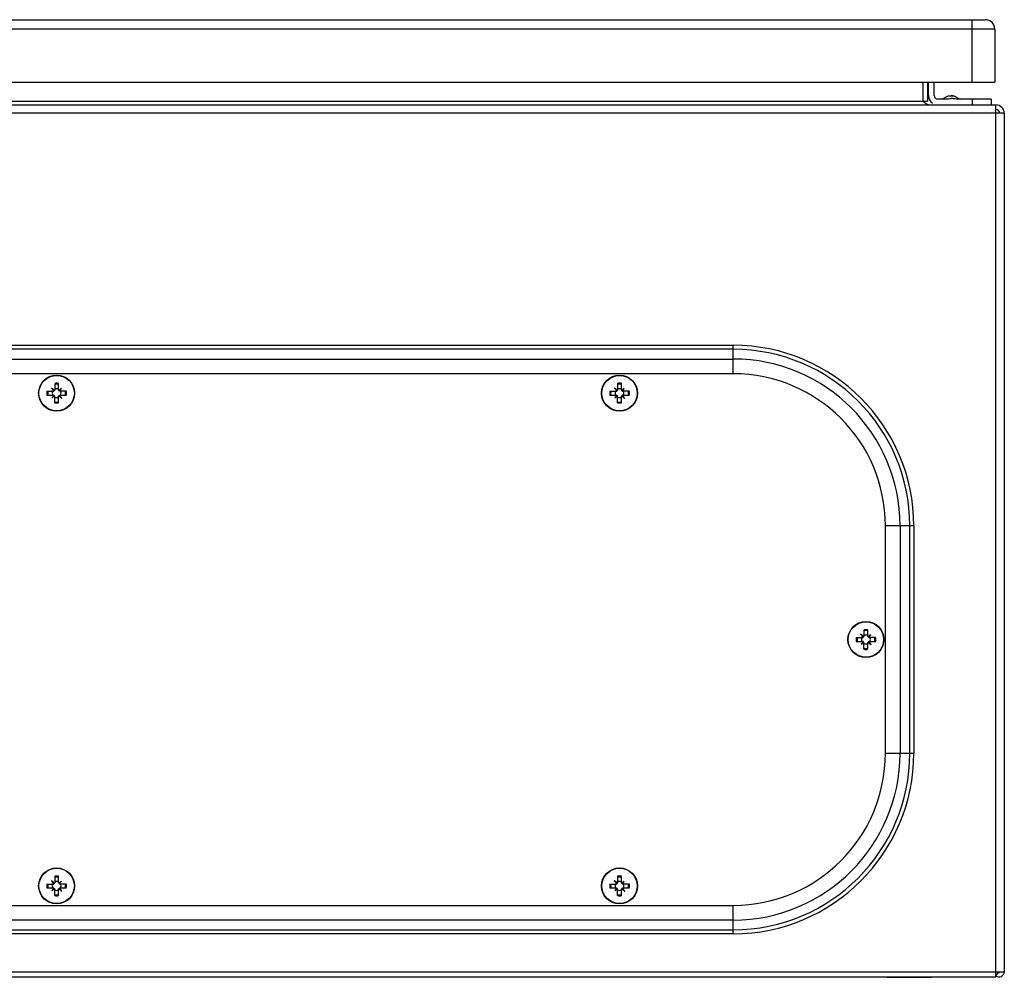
# Model space of a CAD drawing. Header units: millimetres. Extents: x 75 to 575, y 321 to 578.
# Tile 2 of 2: x 315 to 575, y 321 to 573. Entities that reach past the tile are written whole.
import ezdxf

# ---------------------------------------------------------------- set-up
doc = ezdxf.new("R2010")
doc.units = ezdxf.units.MM
doc.header["$LTSCALE"] = 58.267283
doc.layers.get('0').update_dxf_attribs({"linetype": 'CONTINUOUS'})
for name, color, linetype in [('00_COMPONENTS_7', 7, 'CONTINUOUS'), ('PART', 7, 'CONTINUOUS'), ('PART_1', 7, 'CONTINUOUS')]:
    doc.layers.add(name, color=color, linetype=linetype)

msp = doc.modelspace()

# ---------------------------------------------------------------- linework, layer by layer
at = {"color": 7, "linetype": 'Continuous'}
for p, q in [((554.77, 553.18), (554.77, 556.68)), ((556.27, 553.18), (556.27, 556.68)), ((559.5, 552.18), (557.27, 552.18)), ((559.91, 552.97), (558.4, 552.18)), ((559.91, 552.97), (560.77, 553.18)), ((561.63, 552.97), (559.91, 552.97)), ((561.63, 552.97), (560.77, 553.18)), ((561.63, 552.97), (563.14, 552.18)), ((571.27, 552.18), (562.04, 552.18)), ((566.27, 552.18), (566.27, 550.68)), ((571.27, 552.18), (571.27, 550.68)), ((543.85, 320.57), (555.69, 320.57))]:
    msp.add_line(p, q, dxfattribs=at)
for radius, end in [(2.5, 234.2914), (1, 270)]:
    msp.add_arc((557.27, 553.18), radius, 180, end, dxfattribs=at)
for points, knots in [([(559.5, 552.18), (559.71, 552.24), (560.13, 552.33), (560.55, 552.37), (560.77, 552.37)], [0, 0, 0, 0, 0.500092, 1, 1, 1, 1]), ([(562.04, 552.18), (561.83, 552.24), (561.41, 552.33), (560.98, 552.37), (560.77, 552.37)], [0, 0, 0, 0, 0.500084, 1, 1, 1, 1])]:
    msp.add_open_spline(points, degree=3, knots=knots, dxfattribs=at)
at = {"layer": '00_COMPONENTS_7', "color": 7, "linetype": 'Continuous'}
for p, q in [((146.27, 483.67), (503.27, 483.67)), ((503.27, 479.79), (503.27, 483.67)), ((503.27, 479.79), (146.27, 479.79)), ((324.04, 475.4), (323.38, 476.06)), ((323.95, 475.49), (323.95, 475.33)), ((323.95, 475.49), (324.11, 475.49)), ((324.04, 475.4), (324.04, 475.23)), ((324.21, 475.4), (324.04, 475.4)), ((324.12, 475.49), (324.11, 475.49)), ((324.25, 475.63), (324.12, 475.49)), ((324.12, 475.49), (324.21, 475.4)), ((324.21, 475.4), (324.25, 475.45)), ((324.25, 477.22), (324.25, 475.45)), ((325.28, 475.45), (325.28, 477.22)), ((325.42, 475.49), (325.28, 475.63)), ((325.28, 475.45), (325.33, 475.4)), ((325.42, 475.49), (325.33, 475.4)), ((325.5, 475.4), (325.33, 475.4)), ((325.48, 475.49), (325.42, 475.49)), ((325.59, 475.49), (325.48, 475.49)), ((325.5, 475.4), (326.01, 475.91)), ((325.5, 475.23), (325.5, 475.4)), ((325.59, 475.49), (325.59, 475.38)), ((325.59, 475.32), (325.59, 475.38)), ((472.54, 475.4), (471.88, 476.06)), ((472.45, 475.49), (472.61, 475.49)), ((472.45, 475.49), (472.45, 475.33)), ((472.71, 475.4), (472.54, 475.4)), ((472.54, 475.4), (472.54, 475.23)), ((472.62, 475.49), (472.61, 475.49)), ((472.75, 475.63), (472.62, 475.49)), ((472.62, 475.49), (472.71, 475.4)), ((472.71, 475.4), (472.75, 475.45)), ((472.75, 477.22), (472.75, 475.45)), ((473.78, 475.45), (473.78, 477.22)), ((473.92, 475.49), (473.78, 475.63)), ((473.78, 475.45), (473.83, 475.4)), ((473.92, 475.49), (473.83, 475.4)), ((474, 475.4), (473.83, 475.4)), ((473.98, 475.49), (473.92, 475.49)), ((474.09, 475.49), (473.98, 475.49)), ((474, 475.4), (474.51, 475.91)), ((474, 475.23), (474, 475.4)), ((474.09, 475.49), (474.09, 475.38)), ((474.09, 475.32), (474.09, 475.38)), ((322.41, 474.67), (322.16, 474.67)), ((322.22, 475.18), (323.99, 475.18)), ((322.22, 474.15), (323.99, 474.15)), ((324.04, 473.94), (323.52, 473.42)), ((323.95, 475.32), (323.81, 475.18)), ((323.81, 474.15), (323.95, 474.02)), ((323.95, 475.33), (323.95, 475.32)), ((323.95, 475.32), (324.04, 475.23)), ((323.95, 474.02), (324.04, 474.11)), ((323.95, 473.96), (323.95, 474.02)), ((323.95, 473.85), (323.95, 473.96)), ((323.95, 473.85), (324.06, 473.85)), ((323.99, 475.18), (324.04, 475.23)), ((324.04, 474.11), (323.99, 474.15)), ((324.04, 474.11), (324.04, 473.94)), ((324.04, 473.94), (324.21, 473.94)), ((324.12, 473.85), (324.06, 473.85)), ((324.12, 473.85), (324.21, 473.94)), ((324.12, 473.85), (324.25, 473.71)), ((324.25, 473.89), (324.21, 473.94)), ((324.25, 472.12), (324.25, 473.89)), ((325.33, 473.94), (325.28, 473.89)), ((325.28, 472.12), (325.28, 473.89)), ((325.28, 473.71), (325.42, 473.85)), ((325.42, 473.85), (325.33, 473.94)), ((325.33, 473.94), (325.5, 473.94)), ((325.43, 473.85), (325.42, 473.85)), ((325.59, 473.85), (325.43, 473.85)), ((325.59, 475.32), (325.5, 475.23)), ((325.5, 475.23), (325.55, 475.18)), ((325.55, 474.15), (325.5, 474.11)), ((325.5, 473.94), (325.5, 474.11)), ((325.59, 474.02), (325.5, 474.11)), ((325.5, 473.94), (326.16, 473.28)), ((327.32, 475.18), (325.55, 475.18)), ((325.55, 474.15), (327.32, 474.15)), ((325.73, 475.18), (325.59, 475.32)), ((325.59, 474.02), (325.73, 474.15)), ((325.59, 474.02), (325.59, 474.01)), ((325.59, 474.01), (325.59, 473.85)), ((327.13, 474.67), (327.37, 474.67)), ((470.91, 474.67), (470.66, 474.67)), ((470.72, 475.18), (472.49, 475.18)), ((470.72, 474.15), (472.49, 474.15)), ((472.54, 473.94), (472.02, 473.42)), ((472.45, 475.32), (472.31, 475.18)), ((472.31, 474.15), (472.45, 474.02)), ((472.45, 475.33), (472.45, 475.32)), ((472.45, 475.32), (472.54, 475.23)), ((472.45, 474.02), (472.54, 474.11)), ((472.45, 473.96), (472.45, 474.02)), ((472.45, 473.85), (472.45, 473.96)), ((472.45, 473.85), (472.56, 473.85)), ((472.49, 475.18), (472.54, 475.23)), ((472.54, 474.11), (472.49, 474.15)), ((472.54, 474.11), (472.54, 473.94)), ((472.54, 473.94), (472.71, 473.94)), ((472.62, 473.85), (472.56, 473.85)), ((472.62, 473.85), (472.71, 473.94)), ((472.62, 473.85), (472.75, 473.71)), ((472.75, 473.89), (472.71, 473.94)), ((472.75, 472.12), (472.75, 473.89)), ((473.83, 473.94), (473.78, 473.89)), ((473.78, 472.12), (473.78, 473.89)), ((473.78, 473.71), (473.92, 473.85)), ((473.83, 473.94), (474, 473.94)), ((473.92, 473.85), (473.83, 473.94)), ((473.93, 473.85), (473.92, 473.85)), ((474.09, 473.85), (473.93, 473.85)), ((474.09, 475.32), (474, 475.23)), ((474, 475.23), (474.05, 475.18)), ((474.05, 474.15), (474, 474.11)), ((474.09, 474.02), (474, 474.11)), ((474, 473.94), (474, 474.11)), ((474, 473.94), (474.66, 473.28)), ((475.82, 475.18), (474.05, 475.18)), ((474.05, 474.15), (475.82, 474.15)), ((474.23, 475.18), (474.09, 475.32)), ((474.09, 474.02), (474.23, 474.15)), ((474.09, 474.02), (474.09, 474.01)), ((474.09, 474.01), (474.09, 473.85)), ((475.63, 474.67), (475.87, 474.67)), ((547.27, 439.67), (543.39, 439.67)), ((543.39, 379.67), (543.39, 439.67)), ((547.27, 439.67), (547.27, 379.67)), ((537.54, 410.4), (536.88, 411.06)), ((537.45, 410.49), (537.61, 410.49)), ((537.45, 410.49), (537.45, 410.33)), ((537.62, 410.49), (537.61, 410.49)), ((537.75, 410.63), (537.62, 410.49)), ((537.62, 410.49), (537.71, 410.4)), ((537.71, 410.4), (537.75, 410.45)), ((537.75, 412.22), (537.75, 410.45)), ((538.78, 410.45), (538.78, 412.22)), ((538.92, 410.49), (538.78, 410.63)), ((538.78, 410.45), (538.83, 410.4)), ((538.92, 410.49), (538.83, 410.4)), ((538.98, 410.49), (538.92, 410.49)), ((539.09, 410.49), (538.98, 410.49)), ((539, 410.4), (539.51, 410.91)), ((539.09, 410.49), (539.09, 410.38)), ((535.91, 409.67), (535.66, 409.67)), ((535.72, 410.18), (537.49, 410.18)), ((535.72, 409.15), (537.49, 409.15)), ((537.54, 408.94), (537.02, 408.42)), ((537.45, 410.32), (537.31, 410.18)), ((537.31, 409.15), (537.45, 409.02)), ((537.45, 410.33), (537.45, 410.32)), ((537.45, 410.32), (537.54, 410.23)), ((537.45, 409.02), (537.54, 409.11)), ((537.45, 408.96), (537.45, 409.02)), ((537.45, 408.85), (537.45, 408.96)), ((537.45, 408.85), (537.56, 408.85)), ((537.49, 410.18), (537.54, 410.23)), ((537.54, 409.11), (537.49, 409.15)), ((537.71, 410.4), (537.54, 410.4)), ((537.54, 410.4), (537.54, 410.23)), ((537.54, 409.11), (537.54, 408.94)), ((537.54, 408.94), (537.71, 408.94)), ((537.62, 408.85), (537.56, 408.85)), ((537.62, 408.85), (537.71, 408.94)), ((537.62, 408.85), (537.75, 408.71)), ((537.75, 408.89), (537.71, 408.94)), ((537.75, 407.12), (537.75, 408.89)), ((538.83, 408.94), (538.78, 408.89)), ((538.78, 407.12), (538.78, 408.89)), ((538.78, 408.71), (538.92, 408.85)), ((539, 410.4), (538.83, 410.4)), ((538.83, 408.94), (539, 408.94)), ((538.92, 408.85), (538.83, 408.94)), ((538.93, 408.85), (538.92, 408.85)), ((539.09, 408.85), (538.93, 408.85)), ((539, 410.23), (539, 410.4)), ((539.09, 410.32), (539, 410.23)), ((539, 410.23), (539.05, 410.18)), ((539.05, 409.15), (539, 409.11)), ((539.09, 409.02), (539, 409.11)), ((539, 408.94), (539, 409.11)), ((539, 408.94), (539.66, 408.28)), ((540.82, 410.18), (539.05, 410.18)), ((539.05, 409.15), (540.82, 409.15)), ((539.09, 410.32), (539.09, 410.38)), ((539.23, 410.18), (539.09, 410.32)), ((539.09, 409.02), (539.23, 409.15)), ((539.09, 409.02), (539.09, 409.01)), ((539.09, 409.01), (539.09, 408.85)), ((540.63, 409.67), (540.87, 409.67)), ((543.39, 379.67), (547.27, 379.67)), ((324.04, 345.4), (323.38, 346.06)), ((323.95, 345.49), (324.11, 345.49)), ((323.95, 345.49), (323.95, 345.33)), ((324.12, 345.49), (324.11, 345.49)), ((324.25, 345.63), (324.12, 345.49)), ((324.12, 345.49), (324.21, 345.4)), ((324.25, 347.22), (324.25, 345.45)), ((325.28, 345.45), (325.28, 347.22)), ((325.42, 345.49), (325.28, 345.63)), ((325.42, 345.49), (325.33, 345.4)), ((325.48, 345.49), (325.42, 345.49)), ((325.59, 345.49), (325.48, 345.49)), ((325.5, 345.4), (326.01, 345.91)), ((325.59, 345.49), (325.59, 345.38)), ((472.54, 345.4), (471.88, 346.06)), ((472.45, 345.49), (472.61, 345.49)), ((472.45, 345.49), (472.45, 345.33)), ((472.62, 345.49), (472.61, 345.49)), ((472.75, 345.63), (472.62, 345.49)), ((472.62, 345.49), (472.71, 345.4)), ((472.75, 347.22), (472.75, 345.45)), ((473.78, 345.45), (473.78, 347.22)), ((473.92, 345.49), (473.78, 345.63)), ((473.92, 345.49), (473.83, 345.4)), ((473.98, 345.49), (473.92, 345.49)), ((474.09, 345.49), (473.98, 345.49)), ((474, 345.4), (474.51, 345.91)), ((474.09, 345.49), (474.09, 345.38)), ((322.41, 344.67), (322.16, 344.67)), ((322.22, 345.18), (323.99, 345.18)), ((322.22, 344.15), (323.99, 344.15)), ((324.04, 343.94), (323.52, 343.42)), ((323.95, 345.32), (323.81, 345.18)), ((323.81, 344.15), (323.95, 344.02)), ((323.95, 345.33), (323.95, 345.32)), ((323.95, 345.32), (324.04, 345.23)), ((323.95, 344.02), (324.04, 344.11)), ((323.95, 343.96), (323.95, 344.02)), ((323.95, 343.85), (323.95, 343.96)), ((323.95, 343.85), (324.06, 343.85)), ((323.99, 345.18), (324.04, 345.23)), ((324.04, 344.11), (323.99, 344.15)), ((324.21, 345.4), (324.04, 345.4)), ((324.04, 345.4), (324.04, 345.23)), ((324.04, 344.11), (324.04, 343.94)), ((324.04, 343.94), (324.21, 343.94)), ((324.12, 343.85), (324.06, 343.85)), ((324.12, 343.85), (324.21, 343.94)), ((324.12, 343.85), (324.25, 343.71)), ((324.21, 345.4), (324.25, 345.45)), ((324.25, 343.89), (324.21, 343.94)), ((324.25, 342.12), (324.25, 343.89)), ((325.28, 345.45), (325.33, 345.4)), ((325.33, 343.94), (325.28, 343.89)), ((325.28, 342.12), (325.28, 343.89)), ((325.28, 343.71), (325.42, 343.85)), ((325.5, 345.4), (325.33, 345.4)), ((325.33, 343.94), (325.5, 343.94)), ((325.42, 343.85), (325.33, 343.94)), ((325.43, 343.85), (325.42, 343.85)), ((325.59, 343.85), (325.43, 343.85)), ((325.5, 345.23), (325.5, 345.4)), ((325.59, 345.32), (325.5, 345.23)), ((325.5, 345.23), (325.55, 345.18)), ((325.55, 344.15), (325.5, 344.11)), ((325.59, 344.02), (325.5, 344.11)), ((325.5, 343.94), (325.5, 344.11)), ((325.5, 343.94), (326.16, 343.28)), ((327.32, 345.18), (325.55, 345.18)), ((325.55, 344.15), (327.32, 344.15)), ((325.59, 345.32), (325.59, 345.38)), ((325.73, 345.18), (325.59, 345.32)), ((325.59, 344.02), (325.73, 344.15)), ((325.59, 344.02), (325.59, 344.01)), ((325.59, 344.01), (325.59, 343.85)), ((327.13, 344.67), (327.37, 344.67)), ((470.91, 344.67), (470.66, 344.67)), ((470.72, 345.18), (472.49, 345.18)), ((470.72, 344.15), (472.49, 344.15)), ((472.54, 343.94), (472.02, 343.42)), ((472.45, 345.32), (472.31, 345.18)), ((472.31, 344.15), (472.45, 344.02)), ((472.45, 345.33), (472.45, 345.32)), ((472.45, 345.32), (472.54, 345.23)), ((472.45, 344.02), (472.54, 344.11)), ((472.45, 343.96), (472.45, 344.02)), ((472.45, 343.85), (472.45, 343.96)), ((472.45, 343.85), (472.56, 343.85)), ((472.49, 345.18), (472.54, 345.23)), ((472.54, 344.11), (472.49, 344.15)), ((472.71, 345.4), (472.54, 345.4)), ((472.54, 345.4), (472.54, 345.23)), ((472.54, 344.11), (472.54, 343.94)), ((472.54, 343.94), (472.71, 343.94)), ((472.62, 343.85), (472.56, 343.85)), ((472.62, 343.85), (472.71, 343.94)), ((472.62, 343.85), (472.75, 343.71)), ((472.71, 345.4), (472.75, 345.45)), ((472.75, 343.89), (472.71, 343.94)), ((472.75, 342.12), (472.75, 343.89)), ((473.78, 345.45), (473.83, 345.4)), ((473.83, 343.94), (473.78, 343.89)), ((473.78, 342.12), (473.78, 343.89)), ((473.78, 343.71), (473.92, 343.85)), ((474, 345.4), (473.83, 345.4)), ((473.83, 343.94), (474, 343.94)), ((473.92, 343.85), (473.83, 343.94)), ((473.93, 343.85), (473.92, 343.85)), ((474.09, 343.85), (473.93, 343.85)), ((474, 345.23), (474, 345.4)), ((474.09, 345.32), (474, 345.23)), ((474, 345.23), (474.05, 345.18)), ((474.05, 344.15), (474, 344.11)), ((474.09, 344.02), (474, 344.11)), ((474, 343.94), (474, 344.11)), ((474, 343.94), (474.66, 343.28)), ((475.82, 345.18), (474.05, 345.18)), ((474.05, 344.15), (475.82, 344.15)), ((474.09, 345.32), (474.09, 345.38)), ((474.23, 345.18), (474.09, 345.32)), ((474.09, 344.02), (474.23, 344.15)), ((474.09, 344.02), (474.09, 344.01)), ((474.09, 344.01), (474.09, 343.85)), ((475.63, 344.67), (475.87, 344.67)), ((146.27, 339.55), (503.27, 339.55)), ((503.27, 335.67), (503.27, 339.55)), ((503.27, 335.67), (146.27, 335.67))]:
    msp.add_line(p, q, dxfattribs=at)
for centre, radius in [((324.77, 474.67), 4.75), ((324.77, 474.67), 4.67), ((473.27, 474.67), 4.75), ((473.27, 474.67), 4.67), ((538.27, 409.67), 4.75), ((538.27, 409.67), 4.67), ((324.77, 344.67), 4.75), ((324.77, 344.67), 4.67), ((473.27, 344.67), 4.75), ((473.27, 344.67), 4.67)]:
    msp.add_circle(centre, radius, dxfattribs=at)
for centre, radius, start, end in [((503.27, 439.67), 44, 0, 90), ((503.27, 439.67), 40.12, 0, 90), ((316.45, 466.42), 11.87, 49.8549, 54.3133), ((332.91, 482.9), 11.73, 215.6598, 220.1721), ((324.77, 474.88), 2.39, 77.579, 102.421), ((324.77, 474.86), 2.17, 76.2841, 103.7159), ((324.77, 474.67), 1.17, 63.8852, 116.1148), ((333.06, 466.45), 11.8, 126.666, 129.9788), ((316.47, 483.02), 11.9, 320.0351, 323.3202), ((464.95, 466.42), 11.87, 49.8549, 54.3133), ((481.41, 482.9), 11.73, 215.6598, 220.1721), ((473.27, 474.88), 2.39, 77.579, 102.421), ((473.27, 474.86), 2.17, 76.2841, 103.7159), ((473.27, 474.67), 1.17, 63.8852, 116.1148), ((481.56, 466.45), 11.8, 126.666, 129.9788), ((464.97, 483.02), 11.9, 320.0351, 323.3202), ((324.56, 474.67), 2.4, 167.5983, 179.9804), ((324.56, 474.67), 2.4, 180.0183, 192.4029), ((324.59, 474.67), 2.18, 166.3124, 179.9728), ((324.59, 474.67), 2.18, 180.0272, 193.6875), ((333.06, 466.32), 11.89, 140.0346, 143.3206), ((316.48, 482.89), 11.8, 306.6662, 309.9785), ((324.77, 474.67), 1.17, 153.8852, 206.1148), ((324.77, 474.67), 1.17, 243.8852, 296.1148), ((333.08, 482.91), 11.86, 229.8529, 234.3152), ((316.63, 466.44), 11.73, 35.6597, 40.1721), ((324.77, 474.67), 1.17, 333.8852, 26.1148), ((324.95, 474.67), 2.18, 0.0273, 13.6876), ((324.95, 474.67), 2.18, 346.3122, 359.9726), ((324.97, 474.67), 2.4, 0.0196, 12.4018), ((324.97, 474.67), 2.4, 347.5978, 359.9802), ((473.06, 474.67), 2.4, 167.5983, 179.9804), ((473.06, 474.67), 2.4, 180.0183, 192.4029), ((473.09, 474.67), 2.18, 166.3124, 179.9728), ((473.09, 474.67), 2.18, 180.0272, 193.6875), ((481.56, 466.32), 11.89, 140.0346, 143.3206), ((464.98, 482.89), 11.8, 306.6662, 309.9785), ((473.27, 474.67), 1.17, 153.8852, 206.1148), ((473.27, 474.67), 1.17, 243.8852, 296.1148), ((481.58, 482.91), 11.86, 229.8529, 234.3152), ((465.13, 466.44), 11.73, 35.6597, 40.1721), ((473.27, 474.67), 1.17, 333.8852, 26.1148), ((473.45, 474.67), 2.18, 0.0273, 13.6876), ((473.45, 474.67), 2.18, 346.3122, 359.9726), ((473.47, 474.67), 2.4, 0.0196, 12.4018), ((473.47, 474.67), 2.4, 347.5978, 359.9802), ((324.77, 474.48), 2.17, 256.286, 283.714), ((324.77, 474.46), 2.39, 257.5768, 282.4232), ((473.27, 474.48), 2.17, 256.286, 283.714), ((473.27, 474.46), 2.39, 257.5768, 282.4232), ((529.95, 401.42), 11.87, 49.8549, 54.3133), ((546.41, 417.9), 11.73, 215.6598, 220.1721), ((538.27, 409.88), 2.39, 77.579, 102.421), ((538.27, 409.86), 2.17, 76.2841, 103.7159), ((538.27, 409.67), 1.17, 63.8852, 116.1148), ((546.56, 401.45), 11.8, 126.666, 129.9788), ((529.97, 418.02), 11.9, 320.0351, 323.3202), ((538.06, 409.67), 2.4, 167.5983, 179.9804), ((538.06, 409.67), 2.4, 180.0183, 192.4029), ((538.09, 409.67), 2.18, 166.3124, 179.9728), ((538.09, 409.67), 2.18, 180.0272, 193.6875), ((546.56, 401.32), 11.89, 140.0346, 143.3206), ((529.98, 417.89), 11.8, 306.6662, 309.9785), ((538.27, 409.67), 1.17, 153.8852, 206.1148), ((538.27, 409.67), 1.17, 243.8852, 296.1148), ((546.58, 417.91), 11.86, 229.8529, 234.3152), ((530.13, 401.44), 11.73, 35.6597, 40.1721), ((538.27, 409.67), 1.17, 333.8852, 26.1148), ((538.45, 409.67), 2.18, 0.0273, 13.6876), ((538.45, 409.67), 2.18, 346.3122, 359.9726), ((538.47, 409.67), 2.4, 0.0196, 12.4018), ((538.47, 409.67), 2.4, 347.5978, 359.9802), ((538.27, 409.48), 2.17, 256.286, 283.714), ((538.27, 409.46), 2.39, 257.5768, 282.4232), ((503.27, 379.67), 44, 270, 360), ((503.27, 379.67), 40.12, 270, 360), ((316.45, 336.42), 11.87, 49.8549, 54.3133), ((332.91, 352.9), 11.73, 215.6598, 220.1721), ((324.77, 344.88), 2.39, 77.579, 102.421), ((324.77, 344.86), 2.17, 76.2841, 103.7159), ((324.77, 344.67), 1.17, 63.8852, 116.1148), ((333.06, 336.45), 11.8, 126.666, 129.9788), ((316.47, 353.02), 11.9, 320.0351, 323.3202), ((464.95, 336.42), 11.87, 49.8549, 54.3133), ((481.41, 352.9), 11.73, 215.6598, 220.1721), ((473.27, 344.88), 2.39, 77.579, 102.421), ((473.27, 344.86), 2.17, 76.2841, 103.7159), ((473.27, 344.67), 1.17, 63.8852, 116.1148), ((481.56, 336.45), 11.8, 126.666, 129.9788), ((464.97, 353.02), 11.9, 320.0351, 323.3202), ((324.56, 344.67), 2.4, 167.5983, 179.9804), ((324.56, 344.67), 2.4, 180.0183, 192.4029), ((324.59, 344.67), 2.18, 166.3124, 179.9728), ((324.59, 344.67), 2.18, 180.0272, 193.6875), ((333.06, 336.32), 11.89, 140.0346, 143.3206), ((316.48, 352.89), 11.8, 306.6662, 309.9785), ((324.77, 344.67), 1.17, 153.8852, 206.1148), ((324.77, 344.67), 1.17, 243.8852, 296.1148), ((333.08, 352.91), 11.86, 229.8529, 234.3152), ((316.63, 336.44), 11.73, 35.6597, 40.1721), ((324.77, 344.67), 1.17, 333.8852, 26.1148), ((324.95, 344.67), 2.18, 0.0273, 13.6876), ((324.95, 344.67), 2.18, 346.3122, 359.9726), ((324.97, 344.67), 2.4, 0.0196, 12.4018), ((324.97, 344.67), 2.4, 347.5978, 359.9802), ((473.06, 344.67), 2.4, 167.5983, 179.9804), ((473.06, 344.67), 2.4, 180.0183, 192.4029), ((473.09, 344.67), 2.18, 166.3124, 179.9728), ((473.09, 344.67), 2.18, 180.0272, 193.6875), ((481.56, 336.32), 11.89, 140.0346, 143.3206), ((464.98, 352.89), 11.8, 306.6662, 309.9785), ((473.27, 344.67), 1.17, 153.8852, 206.1148), ((473.27, 344.67), 1.17, 243.8852, 296.1148), ((481.58, 352.91), 11.86, 229.8529, 234.3152), ((465.13, 336.44), 11.73, 35.6597, 40.1721), ((473.27, 344.67), 1.17, 333.8852, 26.1148), ((473.45, 344.67), 2.18, 0.0273, 13.6876), ((473.45, 344.67), 2.18, 346.3122, 359.9726), ((473.47, 344.67), 2.4, 0.0196, 12.4018), ((473.47, 344.67), 2.4, 347.5978, 359.9802), ((324.77, 344.48), 2.17, 256.286, 283.714), ((324.77, 344.46), 2.39, 257.5768, 282.4232), ((473.27, 344.48), 2.17, 256.286, 283.714), ((473.27, 344.46), 2.39, 257.5768, 282.4232)]:
    msp.add_arc(centre, radius, start, end, dxfattribs=at)
at = {"layer": 'PART', "color": 7, "linetype": 'Continuous'}
for p, q in [((79.17, 573.18), (569.77, 573.18)), ((566.27, 556.68), (566.27, 573.18)), ((572.27, 570.68), (76.67, 570.68)), ((572.27, 570.68), (572.27, 556.68)), ((76.67, 556.68), (572.27, 556.68))]:
    msp.add_line(p, q, dxfattribs=at)
msp.add_arc((569.77, 570.68), 2.5, 0, 90, dxfattribs=at)
at = {"layer": 'PART_1', "color": 7, "linetype": 'Continuous'}
for p, q in [((553.27, 556.68), (553.27, 551.68)), ((554.47, 556.68), (554.47, 551.68)), ((76.97, 550.68), (572.57, 550.68)), ((95.07, 551.68), (554.47, 551.68)), ((572.57, 320.67), (572.57, 550.68)), ((574.77, 548.48), (74.77, 548.48)), ((574.77, 548.48), (574.77, 322.02)), ((146.27, 487.29), (503.27, 487.29)), ((503.27, 486.23), (146.27, 486.23)), ((503.27, 483.67), (503.27, 487.29)), ((550.89, 439.67), (547.27, 439.67)), ((549.83, 379.67), (549.83, 439.67)), ((550.89, 439.67), (550.89, 379.67)), ((547.27, 379.67), (550.89, 379.67)), ((503.27, 332.05), (503.27, 335.67)), ((146.27, 333.11), (503.27, 333.11)), ((503.27, 332.05), (146.27, 332.05)), ((75.97, 322.02), (574.77, 322.02)), ((76.12, 320.67), (572.57, 320.67)), ((572.57, 320.97), (573.32, 321.9))]:
    msp.add_line(p, q, dxfattribs=at)
for centre, radius, start, end in [((572.57, 548.48), 2.2, 0, 90), ((572.57, 548.48), 1, 0, 90), ((503.27, 439.67), 47.62, 0, 90), ((503.27, 439.67), 46.56, 0, 90), ((503.27, 379.67), 47.62, 270, 360), ((503.27, 379.67), 46.56, 270, 360), ((573.42, 322.02), 1.35, 230.9772, 360), ((573.42, 322.02), 0.15, 203.7363, 313.8852)]:
    msp.add_arc(centre, radius, start, end, dxfattribs=at)
msp.add_open_spline([(553.27, 551.68), (553.39, 551.59), (553.85, 551.26), (554.34, 550.95), (554.74, 550.81)], degree=3, knots=[0, 0, 0, 0, 0.262876, 1, 1, 1, 1], dxfattribs=at)

doc.saveas('drawing.dxf')
